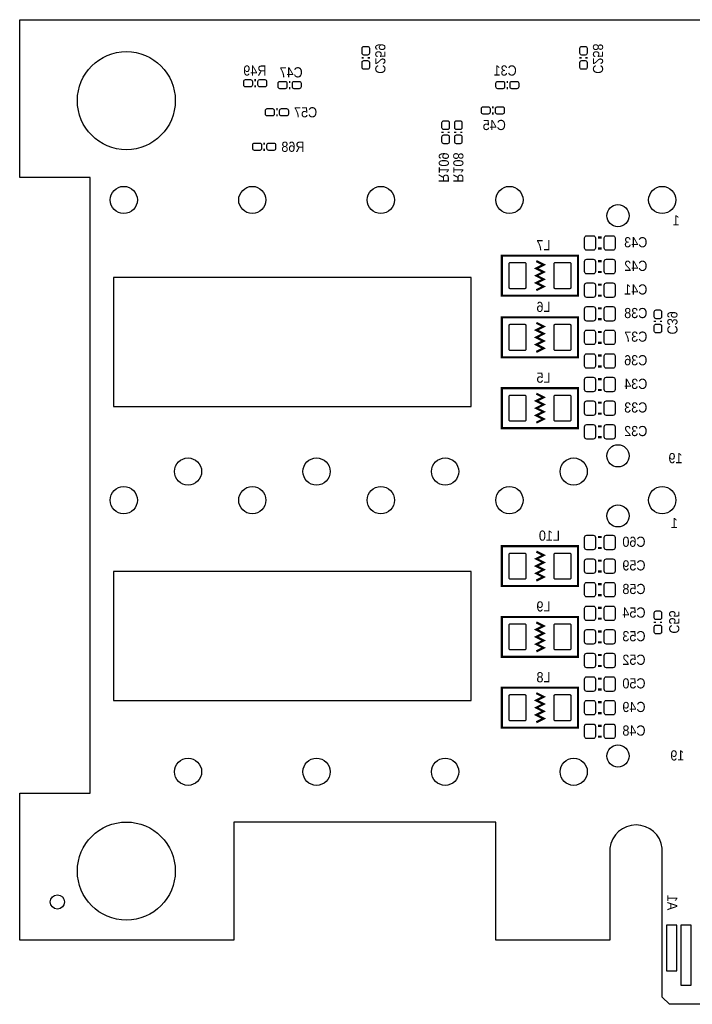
# Model space of a CAD drawing. Extents: x -0.29 to 5.89, y -1.92 to 2.35.
# Tile 1 of 5: x -0.29 to 1.56, y -0.37 to 2.35. Entities that reach past the tile are written whole.
import ezdxf

# ---------------------------------------------------------------- set-up
doc = ezdxf.new("R2010")
doc.units = 0
for name, color, linetype in [('BOTTOM', 2, 'CONTINUOUS'), ('DESIGN_OUTLINE', 7, 'CONTINUOUS'), ('SILKSCREEN_BOTTOM', 231, 'CONTINUOUS')]:
    doc.layers.add(name, color=color, linetype=linetype)

msp = doc.modelspace()

# ---------------------------------------------------------------- linework, layer by layer
at = {"layer": 'BOTTOM'}
for points in [[(0.65, 2.2525), (0.65, 2.2665, -0.414214), (0.655, 2.2715), (0.665, 2.2715, -0.414214), (0.67, 2.2665), (0.67, 2.2525, -0.414214), (0.665, 2.2475), (0.655, 2.2475, -0.414214)], [(1.25, 2.2525), (1.25, 2.2665, -0.414214), (1.255, 2.2715), (1.265, 2.2715, -0.414214), (1.27, 2.2665), (1.27, 2.2525, -0.414214), (1.265, 2.2475), (1.255, 2.2475, -0.414214)], [(0.65, 2.2135), (0.65, 2.2275, -0.414214), (0.655, 2.2325), (0.665, 2.2325, -0.414214), (0.67, 2.2275), (0.67, 2.2135, -0.414214), (0.665, 2.2085), (0.655, 2.2085, -0.414214)], [(1.25, 2.2135), (1.25, 2.2275, -0.414214), (1.255, 2.2325), (1.265, 2.2325, -0.414214), (1.27, 2.2275), (1.27, 2.2135, -0.414214), (1.265, 2.2085), (1.255, 2.2085, -0.414214)], [(0.3285, 2.18), (0.3425, 2.18, -0.414214), (0.3475, 2.175), (0.3475, 2.165, -0.414214), (0.3425, 2.16), (0.3285, 2.16, -0.414214), (0.3235, 2.165), (0.3235, 2.175, -0.414214)], [(0.3675, 2.18), (0.3815, 2.18, -0.414214), (0.3865, 2.175), (0.3865, 2.165, -0.414214), (0.3815, 2.16), (0.3675, 2.16, -0.414214), (0.3625, 2.165), (0.3625, 2.175, -0.414214)], [(0.4235, 2.175), (0.4375, 2.175, -0.414214), (0.4425, 2.17), (0.4425, 2.16, -0.414214), (0.4375, 2.155), (0.4235, 2.155, -0.414214), (0.4185, 2.16), (0.4185, 2.17, -0.414214)], [(0.4625, 2.175), (0.4765, 2.175, -0.414214), (0.4815, 2.17), (0.4815, 2.16, -0.414214), (0.4765, 2.155), (0.4625, 2.155, -0.414214), (0.4575, 2.16), (0.4575, 2.17, -0.414214)], [(1.0235, 2.175), (1.0375, 2.175, -0.414214), (1.0425, 2.17), (1.0425, 2.16, -0.414214), (1.0375, 2.155), (1.0235, 2.155, -0.414214), (1.0185, 2.16), (1.0185, 2.17, -0.414214)], [(1.0625, 2.175), (1.0765, 2.175, -0.414214), (1.0815, 2.17), (1.0815, 2.16, -0.414214), (1.0765, 2.155), (1.0625, 2.155, -0.414214), (1.0575, 2.16), (1.0575, 2.17, -0.414214)], [(0.3885, 2.1), (0.4025, 2.1, -0.414214), (0.4075, 2.095), (0.4075, 2.085, -0.414214), (0.4025, 2.08), (0.3885, 2.08, -0.414214), (0.3835, 2.085), (0.3835, 2.095, -0.414214)], [(0.4275, 2.1), (0.4415, 2.1, -0.414214), (0.4465, 2.095), (0.4465, 2.085, -0.414214), (0.4415, 2.08), (0.4275, 2.08, -0.414214), (0.4225, 2.085), (0.4225, 2.095, -0.414214)], [(0.9835, 2.105), (0.9975, 2.105, -0.414214), (1.0025, 2.1), (1.0025, 2.09, -0.414214), (0.9975, 2.085), (0.9835, 2.085, -0.414214), (0.9785, 2.09), (0.9785, 2.1, -0.414214)], [(1.0225, 2.105), (1.0365, 2.105, -0.414214), (1.0415, 2.1), (1.0415, 2.09, -0.414214), (1.0365, 2.085), (1.0225, 2.085, -0.414214), (1.0175, 2.09), (1.0175, 2.1, -0.414214)], [(0.89, 2.0615), (0.89, 2.0475, -0.414214), (0.885, 2.0425), (0.875, 2.0425, -0.414214), (0.87, 2.0475), (0.87, 2.0615, -0.414214), (0.875, 2.0665), (0.885, 2.0665, -0.414214)], [(0.925, 2.0615), (0.925, 2.0475, -0.414214), (0.92, 2.0425), (0.91, 2.0425, -0.414214), (0.905, 2.0475), (0.905, 2.0615, -0.414214), (0.91, 2.0665), (0.92, 2.0665, -0.414214)], [(0.89, 2.0225), (0.89, 2.0085, -0.414214), (0.885, 2.0035), (0.875, 2.0035, -0.414214), (0.87, 2.0085), (0.87, 2.0225, -0.414214), (0.875, 2.0275), (0.885, 2.0275, -0.414214)], [(0.925, 2.0225), (0.925, 2.0085, -0.414214), (0.92, 2.0035), (0.91, 2.0035, -0.414214), (0.905, 2.0085), (0.905, 2.0225, -0.414214), (0.91, 2.0275), (0.92, 2.0275, -0.414214)], [(0.3535, 2.005), (0.3675, 2.005, -0.414214), (0.3725, 2), (0.3725, 1.99, -0.414214), (0.3675, 1.985), (0.3535, 1.985, -0.414214), (0.3485, 1.99), (0.3485, 2, -0.414214)], [(0.3925, 2.005), (0.4065, 2.005, -0.414214), (0.4115, 2), (0.4115, 1.99, -0.414214), (0.4065, 1.985), (0.3925, 1.985, -0.414214), (0.3875, 1.99), (0.3875, 2, -0.414214)], [(1.287, 1.71), (1.269, 1.71, -0.414214), (1.263, 1.716), (1.263, 1.744, -0.414214), (1.269, 1.75), (1.287, 1.75, -0.414214), (1.293, 1.744), (1.293, 1.716, -0.414214)], [(1.341, 1.71), (1.323, 1.71, -0.414214), (1.317, 1.716), (1.317, 1.744, -0.414214), (1.323, 1.75), (1.341, 1.75, -0.414214), (1.347, 1.744), (1.347, 1.716, -0.414214)], [(1.287, 1.645), (1.269, 1.645, -0.414214), (1.263, 1.651), (1.263, 1.679, -0.414214), (1.269, 1.685), (1.287, 1.685, -0.414214), (1.293, 1.679), (1.293, 1.651, -0.414214)], [(1.341, 1.645), (1.323, 1.645, -0.414214), (1.317, 1.651), (1.317, 1.679, -0.414214), (1.323, 1.685), (1.341, 1.685, -0.414214), (1.347, 1.679), (1.347, 1.651, -0.414214)], [(1.098, 1.604), (1.058, 1.604, -0.414214), (1.055, 1.607), (1.055, 1.673, -0.414214), (1.058, 1.676), (1.098, 1.676, -0.414214), (1.101, 1.673), (1.101, 1.607, -0.414214)], [(1.222, 1.604), (1.182, 1.604, -0.414214), (1.179, 1.607), (1.179, 1.673, -0.414214), (1.182, 1.676), (1.222, 1.676, -0.414214), (1.225, 1.673), (1.225, 1.607, -0.414214)], [(1.287, 1.58), (1.269, 1.58, -0.414214), (1.263, 1.586), (1.263, 1.614, -0.414214), (1.269, 1.62), (1.287, 1.62, -0.414214), (1.293, 1.614), (1.293, 1.586, -0.414214)], [(1.341, 1.58), (1.323, 1.58, -0.414214), (1.317, 1.586), (1.317, 1.614, -0.414214), (1.323, 1.62), (1.341, 1.62, -0.414214), (1.347, 1.614), (1.347, 1.586, -0.414214)], [(1.287, 1.515), (1.269, 1.515, -0.414214), (1.263, 1.521), (1.263, 1.549, -0.414214), (1.269, 1.555), (1.287, 1.555, -0.414214), (1.293, 1.549), (1.293, 1.521, -0.414214)], [(1.341, 1.515), (1.323, 1.515, -0.414214), (1.317, 1.521), (1.317, 1.549, -0.414214), (1.323, 1.555), (1.341, 1.555, -0.414214), (1.347, 1.549), (1.347, 1.521, -0.414214)], [(1.475, 1.54044), (1.475, 1.52644, -0.414214), (1.47, 1.52144), (1.46, 1.52144, -0.414214), (1.455, 1.52644), (1.455, 1.54044, -0.414214), (1.46, 1.54544), (1.47, 1.54544, -0.414214)], [(1.098, 1.434), (1.058, 1.434, -0.414214), (1.055, 1.437), (1.055, 1.503, -0.414214), (1.058, 1.506), (1.098, 1.506, -0.414214), (1.101, 1.503), (1.101, 1.437, -0.414214)], [(1.222, 1.434), (1.182, 1.434, -0.414214), (1.179, 1.437), (1.179, 1.503, -0.414214), (1.182, 1.506), (1.222, 1.506, -0.414214), (1.225, 1.503), (1.225, 1.437, -0.414214)], [(1.475, 1.50144), (1.475, 1.48744, -0.414214), (1.47, 1.48244), (1.46, 1.48244, -0.414214), (1.455, 1.48744), (1.455, 1.50144, -0.414214), (1.46, 1.50644), (1.47, 1.50644, -0.414214)], [(1.287, 1.45), (1.269, 1.45, -0.414214), (1.263, 1.456), (1.263, 1.484, -0.414214), (1.269, 1.49), (1.287, 1.49, -0.414214), (1.293, 1.484), (1.293, 1.456, -0.414214)], [(1.341, 1.45), (1.323, 1.45, -0.414214), (1.317, 1.456), (1.317, 1.484, -0.414214), (1.323, 1.49), (1.341, 1.49, -0.414214), (1.347, 1.484), (1.347, 1.456, -0.414214)], [(1.287, 1.385), (1.269, 1.385, -0.414214), (1.263, 1.391), (1.263, 1.419, -0.414214), (1.269, 1.425), (1.287, 1.425, -0.414214), (1.293, 1.419), (1.293, 1.391, -0.414214)], [(1.341, 1.385), (1.323, 1.385, -0.414214), (1.317, 1.391), (1.317, 1.419, -0.414214), (1.323, 1.425), (1.341, 1.425, -0.414214), (1.347, 1.419), (1.347, 1.391, -0.414214)], [(1.287, 1.32), (1.269, 1.32, -0.414214), (1.263, 1.326), (1.263, 1.354, -0.414214), (1.269, 1.36), (1.287, 1.36, -0.414214), (1.293, 1.354), (1.293, 1.326, -0.414214)], [(1.341, 1.32), (1.323, 1.32, -0.414214), (1.317, 1.326), (1.317, 1.354, -0.414214), (1.323, 1.36), (1.341, 1.36, -0.414214), (1.347, 1.354), (1.347, 1.326, -0.414214)], [(1.098, 1.239), (1.058, 1.239, -0.414214), (1.055, 1.242), (1.055, 1.308, -0.414214), (1.058, 1.311), (1.098, 1.311, -0.414214), (1.101, 1.308), (1.101, 1.242, -0.414214)], [(1.222, 1.239), (1.182, 1.239, -0.414214), (1.179, 1.242), (1.179, 1.308, -0.414214), (1.182, 1.311), (1.222, 1.311, -0.414214), (1.225, 1.308), (1.225, 1.242, -0.414214)], [(1.287, 1.255), (1.269, 1.255, -0.414214), (1.263, 1.261), (1.263, 1.289, -0.414214), (1.269, 1.295), (1.287, 1.295, -0.414214), (1.293, 1.289), (1.293, 1.261, -0.414214)], [(1.341, 1.255), (1.323, 1.255, -0.414214), (1.317, 1.261), (1.317, 1.289, -0.414214), (1.323, 1.295), (1.341, 1.295, -0.414214), (1.347, 1.289), (1.347, 1.261, -0.414214)], [(1.287, 1.19), (1.269, 1.19, -0.414214), (1.263, 1.196), (1.263, 1.224, -0.414214), (1.269, 1.23), (1.287, 1.23, -0.414214), (1.293, 1.224), (1.293, 1.196, -0.414214)], [(1.341, 1.19), (1.323, 1.19, -0.414214), (1.317, 1.196), (1.317, 1.224, -0.414214), (1.323, 1.23), (1.341, 1.23, -0.414214), (1.347, 1.224), (1.347, 1.196, -0.414214)], [(1.287, 0.885), (1.269, 0.885, -0.414214), (1.263, 0.891), (1.263, 0.919, -0.414214), (1.269, 0.925), (1.287, 0.925, -0.414214), (1.293, 0.919), (1.293, 0.891, -0.414214)], [(1.341, 0.885), (1.323, 0.885, -0.414214), (1.317, 0.891), (1.317, 0.919, -0.414214), (1.323, 0.925), (1.341, 0.925, -0.414214), (1.347, 0.919), (1.347, 0.891, -0.414214)], [(1.098, 0.804), (1.058, 0.804, -0.414214), (1.055, 0.807), (1.055, 0.873, -0.414214), (1.058, 0.876), (1.098, 0.876, -0.414214), (1.101, 0.873), (1.101, 0.807, -0.414214)], [(1.222, 0.804), (1.182, 0.804, -0.414214), (1.179, 0.807), (1.179, 0.873, -0.414214), (1.182, 0.876), (1.222, 0.876, -0.414214), (1.225, 0.873), (1.225, 0.807, -0.414214)], [(1.287, 0.82), (1.269, 0.82, -0.414214), (1.263, 0.826), (1.263, 0.854, -0.414214), (1.269, 0.86), (1.287, 0.86, -0.414214), (1.293, 0.854), (1.293, 0.826, -0.414214)], [(1.341, 0.82), (1.323, 0.82, -0.414214), (1.317, 0.826), (1.317, 0.854, -0.414214), (1.323, 0.86), (1.341, 0.86, -0.414214), (1.347, 0.854), (1.347, 0.826, -0.414214)], [(1.287, 0.755), (1.269, 0.755, -0.414214), (1.263, 0.761), (1.263, 0.789, -0.414214), (1.269, 0.795), (1.287, 0.795, -0.414214), (1.293, 0.789), (1.293, 0.761, -0.414214)], [(1.341, 0.755), (1.323, 0.755, -0.414214), (1.317, 0.761), (1.317, 0.789, -0.414214), (1.323, 0.795), (1.341, 0.795, -0.414214), (1.347, 0.789), (1.347, 0.761, -0.414214)], [(1.287, 0.69), (1.269, 0.69, -0.414214), (1.263, 0.696), (1.263, 0.724, -0.414214), (1.269, 0.73), (1.287, 0.73, -0.414214), (1.293, 0.724), (1.293, 0.696, -0.414214)], [(1.341, 0.69), (1.323, 0.69, -0.414214), (1.317, 0.696), (1.317, 0.724, -0.414214), (1.323, 0.73), (1.341, 0.73, -0.414214), (1.347, 0.724), (1.347, 0.696, -0.414214)], [(1.475, 0.7115), (1.475, 0.6975, -0.414214), (1.47, 0.6925), (1.46, 0.6925, -0.414214), (1.455, 0.6975), (1.455, 0.7115, -0.414214), (1.46, 0.7165), (1.47, 0.7165, -0.414214)], [(1.098, 0.609), (1.058, 0.609, -0.414214), (1.055, 0.612), (1.055, 0.678, -0.414214), (1.058, 0.681), (1.098, 0.681, -0.414214), (1.101, 0.678), (1.101, 0.612, -0.414214)], [(1.222, 0.609), (1.182, 0.609, -0.414214), (1.179, 0.612), (1.179, 0.678, -0.414214), (1.182, 0.681), (1.222, 0.681, -0.414214), (1.225, 0.678), (1.225, 0.612, -0.414214)], [(1.287, 0.625), (1.269, 0.625, -0.414214), (1.263, 0.631), (1.263, 0.659, -0.414214), (1.269, 0.665), (1.287, 0.665, -0.414214), (1.293, 0.659), (1.293, 0.631, -0.414214)], [(1.341, 0.625), (1.323, 0.625, -0.414214), (1.317, 0.631), (1.317, 0.659, -0.414214), (1.323, 0.665), (1.341, 0.665, -0.414214), (1.347, 0.659), (1.347, 0.631, -0.414214)], [(1.475, 0.6725), (1.475, 0.6585, -0.414214), (1.47, 0.6535), (1.46, 0.6535, -0.414214), (1.455, 0.6585), (1.455, 0.6725, -0.414214), (1.46, 0.6775), (1.47, 0.6775, -0.414214)], [(1.287, 0.56), (1.269, 0.56, -0.414214), (1.263, 0.566), (1.263, 0.594, -0.414214), (1.269, 0.6), (1.287, 0.6, -0.414214), (1.293, 0.594), (1.293, 0.566, -0.414214)], [(1.341, 0.56), (1.323, 0.56, -0.414214), (1.317, 0.566), (1.317, 0.594, -0.414214), (1.323, 0.6), (1.341, 0.6, -0.414214), (1.347, 0.594), (1.347, 0.566, -0.414214)], [(1.287, 0.495), (1.269, 0.495, -0.414214), (1.263, 0.501), (1.263, 0.529, -0.414214), (1.269, 0.535), (1.287, 0.535, -0.414214), (1.293, 0.529), (1.293, 0.501, -0.414214)], [(1.341, 0.495), (1.323, 0.495, -0.414214), (1.317, 0.501), (1.317, 0.529, -0.414214), (1.323, 0.535), (1.341, 0.535, -0.414214), (1.347, 0.529), (1.347, 0.501, -0.414214)], [(1.098, 0.414), (1.058, 0.414, -0.414214), (1.055, 0.417), (1.055, 0.483, -0.414214), (1.058, 0.486), (1.098, 0.486, -0.414214), (1.101, 0.483), (1.101, 0.417, -0.414214)], [(1.222, 0.414), (1.182, 0.414, -0.414214), (1.179, 0.417), (1.179, 0.483, -0.414214), (1.182, 0.486), (1.222, 0.486, -0.414214), (1.225, 0.483), (1.225, 0.417, -0.414214)], [(1.287, 0.43), (1.269, 0.43, -0.414214), (1.263, 0.436), (1.263, 0.464, -0.414214), (1.269, 0.47), (1.287, 0.47, -0.414214), (1.293, 0.464), (1.293, 0.436, -0.414214)], [(1.341, 0.43), (1.323, 0.43, -0.414214), (1.317, 0.436), (1.317, 0.464, -0.414214), (1.323, 0.47), (1.341, 0.47, -0.414214), (1.347, 0.464), (1.347, 0.436, -0.414214)], [(1.287, 0.365), (1.269, 0.365, -0.414214), (1.263, 0.371), (1.263, 0.399, -0.414214), (1.269, 0.405), (1.287, 0.405, -0.414214), (1.293, 0.399), (1.293, 0.371, -0.414214)], [(1.341, 0.365), (1.323, 0.365, -0.414214), (1.317, 0.371), (1.317, 0.399, -0.414214), (1.323, 0.405), (1.341, 0.405, -0.414214), (1.347, 0.399), (1.347, 0.371, -0.414214)]]:
    msp.add_lwpolyline(points, format="xyb", close=True, dxfattribs=at)
for points in [[(1.51702, -0.27492), (1.51702, -0.14892), (1.48902, -0.14892), (1.48902, -0.27492)], [(1.55639, -0.31392), (1.55639, -0.14892), (1.52839, -0.14892), (1.52839, -0.31392)]]:
    msp.add_lwpolyline(points, close=True, dxfattribs=at)
for centre, radius in [((0, 2.122), 0.135), ((-0.0072, 1.84841), 0.0375), ((0.34713, 1.84841), 0.0375), ((0.70146, 1.84841), 0.0375), ((1.05579, 1.84841), 0.0375), ((1.47705, 1.84841), 0.0375), ((1.355, 1.8051), 0.03051), ((1.355, 1.14368), 0.03051), ((0.16996, 1.10037), 0.0375), ((0.52429, 1.10037), 0.0375), ((0.87862, 1.10037), 0.0375), ((1.23295, 1.10037), 0.0375), ((-0.0072, 1.02164), 0.0375), ((0.34713, 1.02164), 0.0375), ((0.70146, 1.02164), 0.0375), ((1.05579, 1.02164), 0.0375), ((1.47705, 1.02164), 0.0375), ((1.355, 0.97833), 0.03051), ((1.355, 0.31691), 0.03051), ((0.16996, 0.2736), 0.0375), ((0.52429, 0.2736), 0.0375), ((0.87862, 0.2736), 0.0375), ((1.23295, 0.2736), 0.0375), ((0, 0), 0.135), ((-0.19, -0.085), 0.01969)]:
    msp.add_circle(centre, radius, dxfattribs=at)
at = {"layer": 'DESIGN_OUTLINE'}
msp.add_lwpolyline([(3.477, -0.367), (2.013, -0.367), (1.993, -0.347), (1.993, -0.074, 0.993884), (1.918, -0.074), (1.918, -0.347), (1.898, -0.367), (1.497, -0.367), (1.477, -0.347), (1.477, 0.063, 0.891218), (1.333, 0.063), (1.333, -0.19), (1.018, -0.19), (1.018, 0.135), (0.296, 0.135), (0.296, -0.19), (-0.294, -0.19), (-0.294, 0.215), (-0.1, 0.215), (-0.1, 1.91), (-0.294, 1.91), (-0.294, 2.345), (5.895, 2.345)], format="xyb", dxfattribs=at)
at = {"layer": 'SILKSCREEN_BOTTOM', "const_width": 0.006}
for points in [[(0.6515, 2.238), (0.6515, 2.242)], [(0.6685, 2.238), (0.6685, 2.242)], [(1.2515, 2.238), (1.2515, 2.242)], [(1.2685, 2.238), (1.2685, 2.242)], [(0.353, 2.1785), (0.357, 2.1785)], [(0.448, 2.1735), (0.452, 2.1735)], [(1.048, 2.1735), (1.052, 2.1735)], [(0.353, 2.1615), (0.357, 2.1615)], [(0.448, 2.1565), (0.452, 2.1565)], [(1.048, 2.1565), (1.052, 2.1565)], [(0.413, 2.0985), (0.417, 2.0985)], [(1.008, 2.1035), (1.012, 2.1035)], [(1.008, 2.0865), (1.012, 2.0865)], [(0.413, 2.0815), (0.417, 2.0815)], [(0.8715, 2.037), (0.8715, 2.033)], [(0.8885, 2.037), (0.8885, 2.033)], [(0.9065, 2.037), (0.9065, 2.033)], [(0.9235, 2.037), (0.9235, 2.033)], [(0.378, 2.0035), (0.382, 2.0035)], [(0.378, 1.9865), (0.382, 1.9865)], [(1.31, 1.745), (1.3, 1.745)], [(1.31, 1.715), (1.3, 1.715)], [(1.035, 1.585), (1.245, 1.585), (1.245, 1.695), (1.035, 1.695), (1.035, 1.585)], [(1.13, 1.6), (1.15, 1.61), (1.13, 1.62), (1.15, 1.63), (1.13, 1.64), (1.15, 1.65), (1.13, 1.66), (1.15, 1.67), (1.13, 1.68)], [(1.31, 1.68), (1.3, 1.68)], [(1.31, 1.65), (1.3, 1.65)], [(1.31, 1.615), (1.3, 1.615)], [(1.31, 1.585), (1.3, 1.585)], [(1.31, 1.55), (1.3, 1.55)], [(1.035, 1.415), (1.245, 1.415), (1.245, 1.525), (1.035, 1.525), (1.035, 1.415)], [(1.31, 1.52), (1.3, 1.52)], [(1.4565, 1.51594), (1.4565, 1.51194)], [(1.4735, 1.51594), (1.4735, 1.51194)], [(1.13, 1.43), (1.15, 1.44), (1.13, 1.45), (1.15, 1.46), (1.13, 1.47), (1.15, 1.48), (1.13, 1.49), (1.15, 1.5), (1.13, 1.51)], [(1.31, 1.485), (1.3, 1.485)], [(1.31, 1.455), (1.3, 1.455)], [(1.31, 1.42), (1.3, 1.42)], [(1.31, 1.39), (1.3, 1.39)], [(1.31, 1.355), (1.3, 1.355)], [(1.035, 1.22), (1.245, 1.22), (1.245, 1.33), (1.035, 1.33), (1.035, 1.22)], [(1.13, 1.235), (1.15, 1.245), (1.13, 1.255), (1.15, 1.265), (1.13, 1.275), (1.15, 1.285), (1.13, 1.295), (1.15, 1.305), (1.13, 1.315)], [(1.31, 1.325), (1.3, 1.325)], [(1.31, 1.29), (1.3, 1.29)], [(1.31, 1.26), (1.3, 1.26)], [(1.31, 1.225), (1.3, 1.225)], [(1.31, 1.195), (1.3, 1.195)], [(1.31, 0.92), (1.3, 0.92)], [(1.035, 0.785), (1.245, 0.785), (1.245, 0.895), (1.035, 0.895), (1.035, 0.785)], [(1.13, 0.8), (1.15, 0.81), (1.13, 0.82), (1.15, 0.83), (1.13, 0.84), (1.15, 0.85), (1.13, 0.86), (1.15, 0.87), (1.13, 0.88)], [(1.31, 0.89), (1.3, 0.89)], [(1.31, 0.855), (1.3, 0.855)], [(1.31, 0.825), (1.3, 0.825)], [(1.31, 0.79), (1.3, 0.79)], [(1.31, 0.76), (1.3, 0.76)], [(1.31, 0.725), (1.3, 0.725)], [(1.035, 0.59), (1.245, 0.59), (1.245, 0.7), (1.035, 0.7), (1.035, 0.59)], [(1.13, 0.605), (1.15, 0.615), (1.13, 0.625), (1.15, 0.635), (1.13, 0.645), (1.15, 0.655), (1.13, 0.665), (1.15, 0.675), (1.13, 0.685)], [(1.31, 0.695), (1.3, 0.695)], [(1.4565, 0.687), (1.4565, 0.683)], [(1.4735, 0.687), (1.4735, 0.683)], [(1.31, 0.66), (1.3, 0.66)], [(1.31, 0.63), (1.3, 0.63)], [(1.31, 0.595), (1.3, 0.595)], [(1.31, 0.565), (1.3, 0.565)], [(1.31, 0.53), (1.3, 0.53)], [(1.035, 0.395), (1.245, 0.395), (1.245, 0.505), (1.035, 0.505), (1.035, 0.395)], [(1.13, 0.41), (1.15, 0.42), (1.13, 0.43), (1.15, 0.44), (1.13, 0.45), (1.15, 0.46), (1.13, 0.47), (1.15, 0.48), (1.13, 0.49)], [(1.31, 0.5), (1.3, 0.5)], [(1.31, 0.465), (1.3, 0.465)], [(1.31, 0.435), (1.3, 0.435)], [(1.31, 0.4), (1.3, 0.4)], [(1.31, 0.37), (1.3, 0.37)]]:
    msp.add_lwpolyline(points, dxfattribs=at)
at = {"layer": 'SILKSCREEN_BOTTOM'}
for points in [[(0.95, 1.28), (0.95, 1.635), (-0.035, 1.635), (-0.035, 1.28)], [(0.95, 0.47), (0.95, 0.825), (-0.035, 0.825), (-0.035, 0.47)]]:
    msp.add_lwpolyline(points, close=True, dxfattribs=at)

# ---------------------------------------------------------------- texts
at = {"layer": 'SILKSCREEN_BOTTOM', "text_generation_flag": 2, "width": 0.928571}
for s, p in [('C259', (0.686, 2.196)), ('C258', (1.286, 2.196)), ('R109', (0.861, 1.896)), ('R108', (0.901, 1.896)), ('C39', (1.491, 1.47794)), ('C55', (1.496, 0.654)), ('A1', (1.491, -0.108))]:
    msp.add_text(s, height=0.028, rotation=270, dxfattribs=at).set_placement(p)
for s, p in [('R49', (0.386, 2.191)), ('C47', (0.486, 2.186)), ('C31', (1.076, 2.191)), ('C57', (0.526, 2.076)), ('C45', (1.046, 2.041)), ('R68', (0.491, 1.981)), ('1', (1.525, 1.77839)), ('L7', (1.169, 1.71)), ('C43', (1.436, 1.718)), ('C42', (1.436, 1.653)), ('C41', (1.436, 1.588)), ('L6', (1.169, 1.54)), ('C38', (1.436, 1.523)), ('C37', (1.436, 1.458)), ('C36', (1.436, 1.393)), ('L5', (1.169, 1.345)), ('C34', (1.436, 1.328)), ('C33', (1.436, 1.263)), ('C32', (1.436, 1.198)), ('19', (1.533, 1.12339)), ('1', (1.52, 0.94462)), ('L10', (1.195, 0.91)), ('C60', (1.431, 0.893)), ('C59', (1.431, 0.828)), ('C58', (1.431, 0.763)), ('L9', (1.169, 0.715)), ('C54', (1.431, 0.698)), ('C53', (1.431, 0.633)), ('C52', (1.431, 0.568)), ('L8', (1.169, 0.52)), ('C50', (1.431, 0.503)), ('C49', (1.431, 0.438)), ('C48', (1.431, 0.373)), ('19', (1.538, 0.30462))]:
    msp.add_text(s, height=0.028, dxfattribs=at).set_placement(p)

doc.saveas('drawing.dxf')
